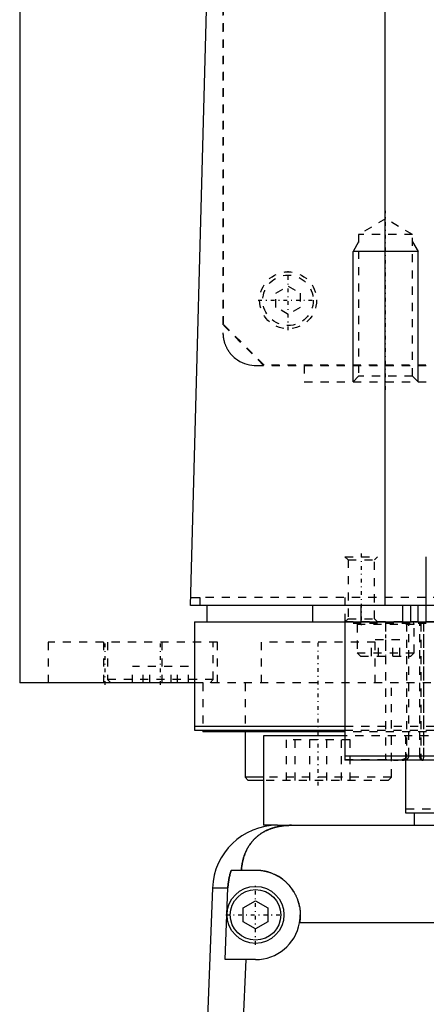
# Model space of a CAD drawing. Extents: x -120 to 120, y -92 to 634.
# Tile 2 of 11: x -100 to -50, y -14 to 106. Entities that reach past the tile are written whole.
import ezdxf

# ---------------------------------------------------------------- set-up
doc = ezdxf.new("R2010")
doc.units = 0
doc.linetypes.add('CENTER', pattern=[1.5, 0.45, -0.5, 0.05, -0.5])
doc.linetypes.add('DASHED', pattern=[2, 1, -1])
for name, color, linetype in [('AM_0', 7, 'CONTINUOUS'), ('AM_10', 7, 'CONTINUOUS'), ('AM_3', 7, 'DASHED'), ('AM_7', 7, 'CENTER')]:
    doc.layers.add(name, color=color, linetype=linetype)

msp = doc.modelspace()

# ---------------------------------------------------------------- linework, layer by layer
at = {"layer": 'AM_0', "color": 7, "linetype": 'CONTINUOUS'}
for p, q in [((-100, 363), (-100, 25)), ((-55.06, 34.5), (-55.06, 116.6)), ((-79, 34.5), (-76.83, 115.63)), ((-78.97, 35.5), (-77.86, 35.5)), ((-77.86, 35.5), (-77.86, 34.5)), ((79, 34.5), (-79, 34.5)), ((-77, 34.5), (-77, 32.5)), ((-64, 34.5), (-64, 32.5)), ((-58, 32.5), (-58, 34.5)), ((-52.9, 32.5), (-52.9, 34.5)), ((-51.9, 32.5), (-51.9, 34.5)), ((-51, 32.5), (-51, 34.5)), ((-78.5, 32.5), (78.5, 32.5)), ((-78.5, 32.5), (-78.5, 19.2)), ((-60, 32.5), (-60, 15.5)), ((-78.56, 25), (-100, 25)), ((-78.5, 19.7), (-60, 19.7)), ((-78.5, 19.2), (-60.04, 19.2)), ((-77.5, 19.2), (-77.5, 19)), ((-60.01, 19), (-77.5, 19)), ((-72.29, 19), (-72.29, 13.4)), ((-70, 18.5), (-70, 7.5)), ((-60.07, 18.5), (-70, 18.5)), ((-36, 16), (-60, 16)), ((-36, 15.5), (-60, 15.5)), ((-52.5, 9), (-52.5, 15.5)), ((-72.29, 13.4), (-71.89, 13)), ((-70.01, 13.4), (-72.29, 13.4)), ((-70, 13), (-71.89, 13)), ((-36, 9), (-52.5, 9)), ((-51.5, 9), (-51.5, 7.5)), ((-68.3, 7.5), (-70, 7.5)), ((-68.3, 7.5), (-36, 7.5)), ((-73.97, 2), (-71, 2)), ((-76.29, -0.2), (-77.28, -26.54)), ((-76.29, -0.2), (-74.4, -0.2)), ((-74.75, -9), (-74.4, -0.2)), ((-72.5, -2.63), (-71, -1.77)), ((-71, -1.77), (-69.5, -2.63)), ((-72.5, -4.37), (-72.5, -2.63)), ((-69.5, -2.63), (-69.5, -4.37)), ((-71, -5.23), (-72.5, -4.37)), ((-69.5, -4.37), (-71, -5.23)), ((-29.17, -4.5), (-65.59, -4.5)), ((-71, -9), (-74.75, -9)), ((-72.2, -9), (-72.97, -26.54))]:
    msp.add_line(p, q, dxfattribs=at)
for points in [[(-66.56, 7.5, 0), (-66.61, 7.5, 0), (-66.7, 7.5, 0), (-66.8, 7.5, 0), (-66.84, 7.5, 0), (-66.89, 7.49, 0), (-66.98, 7.49, 0), (-67.08, 7.49, 0), (-67.17, 7.48, 0), (-67.26, 7.47, 0), (-67.35, 7.47, 0), (-67.4, 7.46, 0), (-67.45, 7.46, 0), (-67.54, 7.45, 0), (-67.63, 7.44, 0), (-67.72, 7.42, 0), (-67.82, 7.41, 0), (-67.91, 7.4, 0), (-67.95, 7.39, 0), (-68, 7.38, 0), (-68.09, 7.37, 0), (-68.18, 7.35, 0), (-68.23, 7.34, 0), (-68.27, 7.33, 0), (-68.36, 7.31, 0), (-68.45, 7.29, 0), (-68.49, 7.28, 0), (-68.53, 7.27, 0), (-68.62, 7.24, 0), (-68.71, 7.22, 0), (-68.79, 7.2, 0), (-68.88, 7.17, 0), (-68.96, 7.14, 0), (-69, 7.13, 0), (-69.04, 7.11, 0), (-69.13, 7.08, 0), (-69.21, 7.05, 0), (-69.29, 7.02, 0), (-69.37, 6.99, 0), (-69.45, 6.96, 0), (-69.49, 6.94, 0), (-69.53, 6.92, 0), (-69.6, 6.89, 0), (-69.68, 6.85, 0), (-69.76, 6.81, 0), (-69.83, 6.77, 0), (-69.91, 6.74, 0), (-69.94, 6.72, 0), (-69.98, 6.69, 0), (-70.05, 6.65, 0), (-70.12, 6.61, 0), (-70.19, 6.57, 0), (-70.26, 6.52, 0), (-70.33, 6.48, 0), (-70.37, 6.46, 0), (-70.4, 6.43, 0), (-70.47, 6.39, 0), (-70.53, 6.34, 0), (-70.6, 6.29, 0), (-70.66, 6.24, 0), (-70.72, 6.19, 0), (-70.75, 6.17, 0), (-70.78, 6.14, 0), (-70.84, 6.09, 0), (-70.9, 6.04, 0), (-70.93, 6.01, 0), (-70.96, 5.98, 0), (-71.02, 5.93, 0), (-71.08, 5.87, 0), (-71.1, 5.85, 0), (-71.13, 5.82, 0), (-71.19, 5.76, 0), (-71.24, 5.71, 0), (-71.29, 5.65, 0), (-71.34, 5.59, 0), (-71.4, 5.53, 0), (-71.42, 5.5, 0), (-71.45, 5.47, 0), (-71.5, 5.41, 0), (-71.54, 5.35, 0), (-71.59, 5.28, 0), (-71.64, 5.22, 0), (-71.68, 5.16, 0), (-71.71, 5.12, 0), (-71.73, 5.09, 0), (-71.77, 5.02, 0), (-71.82, 4.96, 0), (-71.86, 4.89, 0), (-71.9, 4.82, 0), (-71.94, 4.75, 0), (-71.96, 4.72, 0), (-71.98, 4.68, 0), (-72.02, 4.61, 0), (-72.06, 4.54, 0), (-72.1, 4.46, 0), (-72.13, 4.39, 0), (-72.17, 4.32, 0), (-72.18, 4.28, 0), (-72.2, 4.24, 0), (-72.24, 4.16, 0), (-72.27, 4.09, 0), (-72.3, 4.01, 0), (-72.33, 3.93, 0), (-72.36, 3.85, 0), (-72.37, 3.81, 0), (-72.39, 3.77, 0), (-72.42, 3.69, 0), (-72.44, 3.61, 0), (-72.46, 3.57, 0), (-72.47, 3.52, 0), (-72.49, 3.44, 0), (-72.52, 3.36, 0), (-72.53, 3.32, 0), (-72.54, 3.27, 0), (-72.56, 3.19, 0), (-72.58, 3.1, 0), (-72.6, 3.02, 0), (-72.62, 2.93, 0), (-72.63, 2.84, 0), (-72.64, 2.8, 0), (-72.65, 2.76, 0), (-72.66, 2.67, 0), (-72.68, 2.58, 0), (-72.72, 2.27, 0), (-72.74, 2, 0)], [(-74.4, -0.2, 0), (-74.39, -0.14, 0), (-74.39, -0.02, 0), (-74.38, 0.1, 0), (-74.37, 0.16, 0), (-74.37, 0.23, 0), (-74.35, 0.35, 0), (-74.34, 0.47, 0), (-74.32, 0.6, 0), (-74.3, 0.72, 0), (-74.28, 0.85, 0), (-74.27, 0.91, 0), (-74.26, 0.97, 0), (-74.23, 1.1, 0), (-74.2, 1.22, 0), (-74.17, 1.34, 0), (-74.14, 1.47, 0), (-74.1, 1.59, 0), (-74.09, 1.65, 0), (-74.07, 1.71, 0), (-74.03, 1.83, 0), (-73.99, 1.94, 0), (-73.97, 2, 0)], [(-71, 2, 0), (-70.96, 2, 0), (-70.87, 2, 0), (-70.78, 2, 0), (-70.73, 1.99, 0), (-70.69, 1.99, 0), (-70.6, 1.99, 0), (-70.51, 1.98, 0), (-70.42, 1.97, 0), (-70.33, 1.96, 0), (-70.24, 1.95, 0), (-70.19, 1.94, 0), (-70.15, 1.93, 0), (-70.06, 1.92, 0), (-69.97, 1.9, 0), (-69.88, 1.88, 0), (-69.79, 1.86, 0), (-69.7, 1.84, 0), (-69.65, 1.83, 0), (-69.61, 1.82, 0), (-69.52, 1.8, 0), (-69.43, 1.77, 0), (-69.38, 1.76, 0), (-69.34, 1.74, 0), (-69.25, 1.72, 0), (-69.17, 1.69, 0), (-69.12, 1.67, 0), (-69.08, 1.65, 0), (-68.99, 1.62, 0), (-68.91, 1.59, 0), (-68.82, 1.55, 0), (-68.74, 1.51, 0), (-68.66, 1.48, 0), (-68.61, 1.46, 0), (-68.57, 1.44, 0), (-68.49, 1.39, 0), (-68.41, 1.35, 0), (-68.33, 1.31, 0), (-68.25, 1.26, 0), (-68.17, 1.22, 0), (-68.14, 1.2, 0), (-68.1, 1.17, 0), (-68.02, 1.12, 0), (-67.95, 1.07, 0), (-67.87, 1.02, 0), (-67.8, 0.97, 0), (-67.73, 0.92, 0), (-67.69, 0.89, 0), (-67.66, 0.87, 0), (-67.59, 0.81, 0), (-67.52, 0.76, 0), (-67.45, 0.7, 0), (-67.39, 0.65, 0), (-67.32, 0.59, 0), (-67.29, 0.56, 0), (-67.26, 0.53, 0), (-67.2, 0.47, 0), (-67.14, 0.41, 0), (-67.08, 0.35, 0), (-67.02, 0.29, 0), (-66.96, 0.23, 0), (-66.93, 0.2, 0), (-66.9, 0.17, 0), (-66.84, 0.1, 0), (-66.79, 0.04, 0), (-66.76, 0, 0), (-66.73, -0.03, 0), (-66.68, -0.1, 0), (-66.62, -0.17, 0), (-66.6, -0.2, 0), (-66.57, -0.24, 0), (-66.52, -0.31, 0), (-66.47, -0.38, 0), (-66.42, -0.45, 0), (-66.37, -0.53, 0), (-66.32, -0.6, 0), (-66.3, -0.64, 0), (-66.28, -0.68, 0), (-66.23, -0.76, 0), (-66.19, -0.83, 0), (-66.15, -0.91, 0), (-66.11, -0.99, 0), (-66.06, -1.07, 0), (-66.05, -1.11, 0), (-66.03, -1.15, 0), (-65.99, -1.23, 0), (-65.95, -1.32, 0), (-65.92, -1.4, 0), (-65.88, -1.48, 0), (-65.85, -1.57, 0), (-65.84, -1.61, 0), (-65.82, -1.65, 0), (-65.79, -1.74, 0), (-65.76, -1.82, 0), (-65.74, -1.91, 0), (-65.71, -1.99, 0), (-65.69, -2.08, 0), (-65.68, -2.12, 0), (-65.66, -2.17, 0), (-65.64, -2.25, 0), (-65.62, -2.34, 0), (-65.61, -2.43, 0), (-65.59, -2.52, 0), (-65.57, -2.6, 0), (-65.57, -2.65, 0), (-65.56, -2.69, 0), (-65.55, -2.78, 0), (-65.54, -2.87, 0), (-65.53, -2.91, 0), (-65.53, -2.96, 0), (-65.52, -3.04, 0), (-65.51, -3.13, 0), (-65.51, -3.18, 0), (-65.51, -3.22, 0), (-65.5, -3.31, 0), (-65.5, -3.39, 0), (-65.5, -3.48, 0), (-65.5, -3.57, 0), (-65.5, -3.65, 0), (-65.5, -3.7, 0), (-65.51, -3.74, 0), (-65.51, -3.83, 0), (-65.52, -3.92, 0), (-65.52, -4.01, 0), (-65.53, -4.1, 0), (-65.54, -4.19, 0), (-65.55, -4.23, 0), (-65.55, -4.28, 0), (-65.57, -4.37, 0), (-65.58, -4.46, 0), (-65.59, -4.5, 0)]]:
    msp.add_polyline3d(points, dxfattribs=at)
for radius in [3.5, 3.1]:
    msp.add_circle((-71, -3.5), radius, dxfattribs=at)
for centre, radius, start, end in [((-68.3, -0.5), 8, 90, 177.861), ((-71, -3.5), 5.5, 270, 349.5243)]:
    msp.add_arc(centre, radius, start, end, dxfattribs=at)
at = {"layer": 'AM_10', "color": 7, "linetype": 'CONTINUOUS'}
for p, q in [((-58.32, 79.17), (-59, 78)), ((-51.68, 79.17), (-51, 78)), ((-51, 78), (-59, 78)), ((-59, 62), (-59, 78)), ((-51, 62), (-51, 78)), ((-50, 32.5), (-50, 40.5))]:
    msp.add_line(p, q, dxfattribs=at)
at = {"layer": 'AM_3', "color": 6, "linetype": 'DASHED'}
for p, q in [((-75, 380), (-75, 68)), ((-74.95, 69.05), (-74.95, 374.95)), ((-55, 82), (-58.32, 80.08)), ((-51.68, 80.08), (-55, 82)), ((-58.32, 80.08), (-58.32, 62.68)), ((-51.68, 80.08), (-58.32, 80.08)), ((-51.68, 62.68), (-51.68, 80.08)), ((-68.5, 72.87), (-67, 73.73)), ((-68.5, 71.13), (-68.5, 72.87)), ((-67, 73.73), (-65.5, 72.87)), ((-65.5, 72.87), (-65.5, 71.13)), ((-67, 70.27), (-68.5, 71.13)), ((-65.5, 71.13), (-67, 70.27)), ((-70, 64), (-75, 69)), ((-69.95, 64.05), (-74.95, 69.05)), ((-71, 64), (71, 64)), ((69.95, 64.05), (-69.95, 64.05)), ((-65, 64), (-65, 62)), ((-65, 62), (-45, 62)), ((-58.32, 62.68), (-59, 62)), ((-51.68, 62.68), (-58.32, 62.68)), ((-51, 62), (-51.68, 62.68)), ((-60, 40.5), (-59.62, 40.12)), ((-60, 40.5), (-56, 40.5)), ((-59.62, 40.12), (-59.62, 32.88)), ((-59.62, 40.12), (-56.38, 40.12)), ((-56.38, 40.12), (-56, 40.5)), ((-56.38, 32.88), (-56.38, 40.12)), ((77.86, 35.5), (-77.86, 35.5)), ((-60, 35.5), (-60, 32.5)), ((-59.62, 32.88), (-60, 32.5)), ((-59.62, 32.88), (-56.38, 32.88)), ((-56, 32.5), (-56.38, 32.88)), ((77, 32.5), (-60.01, 32.5)), ((60, 32.3), (-60, 32.3)), ((-58.5, 32.2), (-58.5, 28.7)), ((-58.5, 32.2), (-51.5, 32.2)), ((-55, 32.3), (-55, 15.5)), ((-52.44, 32.3), (-52.44, 16)), ((-52.15, 16), (-52.15, 32.3)), ((-51.5, 28.7), (-51.5, 32.2)), ((-50.79, 16), (-50.79, 32.3)), ((-50.69, 32.3), (-50.69, 16)), ((-50.36, 32.3), (-50.36, 16)), ((-50.32, 16), (-50.32, 32.3)), ((-56.73, 28.3), (-56.73, 30.3)), ((-53.27, 30.3), (-56.73, 30.3)), ((-55.87, 28.3), (-55.87, 30.3)), ((-54.13, 28.3), (-54.13, 30.3)), ((-53.27, 28.3), (-53.27, 30.3)), ((-96.5, 30), (-96.5, 25)), ((-75.69, 30), (-96.5, 30)), ((-89.69, 30), (-89.69, 25)), ((-89.19, 30), (-89.19, 25.4)), ((-82.5, 25), (-82.5, 30)), ((-76.19, 25.4), (-76.19, 30)), ((-75.69, 25), (-75.69, 30)), ((-70.29, 30), (-70.29, 25)), ((-56.29, 30), (-70.29, 30)), ((-56.29, 25), (-56.29, 30)), ((-58.5, 28.7), (-58.1, 28.3)), ((-58.5, 28.7), (-51.5, 28.7)), ((-58.1, 28.3), (-51.9, 28.3)), ((-51.9, 28.3), (-51.5, 28.7)), ((-86.12, 25), (-86.12, 27)), ((-79.25, 27), (-86.12, 27)), ((-84.8, 25), (-84.8, 27)), ((-84.01, 25), (-84.01, 27)), ((-81.36, 25), (-81.36, 27)), ((-80.58, 25), (-80.58, 27)), ((-79.25, 25), (-79.25, 27)), ((-89.19, 25.4), (-88.79, 25)), ((-76.19, 25.4), (-89.19, 25.4)), ((78.56, 25), (-78.56, 25)), ((-77.5, 25), (-77.5, 19.2)), ((-76.59, 25), (-76.19, 25.4)), ((-72.29, 25), (-72.29, 19)), ((-54.29, 13.4), (-54.29, 25)), ((-60, 19.7), (60, 19.7)), ((-1.73, 18.5), (-60.07, 18.5)), ((-60.04, 19.2), (60.04, 19.2)), ((60.01, 19), (-60.01, 19)), ((-52.5, 15.5), (-52.5, 19.2)), ((-67.19, 13), (-67.19, 18)), ((-59.38, 18), (-67.19, 18)), ((-66.14, 13), (-66.14, 18)), ((-64.33, 13), (-64.33, 18)), ((-62.24, 13), (-62.24, 18)), ((-60.43, 13), (-60.43, 18)), ((-59.38, 13), (-59.38, 18)), ((-60, 15.57), (-55, 15.57)), ((-54.31, 15.5), (-60, 15.5)), ((-54.29, 13.4), (-70.01, 13.4)), ((-54.69, 13), (-54.29, 13.4)), ((-54.69, 13), (-70, 13)), ((52.5, 9.5), (-52.5, 9.5))]:
    msp.add_line(p, q, dxfattribs=at)
for points in [[(-75, 68, 0), (-75, 67.97, 0), (-75, 67.9, 0), (-75, 67.83, 0), (-74.99, 67.79, 0), (-74.99, 67.76, 0), (-74.99, 67.69, 0), (-74.98, 67.62, 0), (-74.97, 67.55, 0), (-74.97, 67.48, 0), (-74.96, 67.41, 0), (-74.95, 67.38, 0), (-74.95, 67.34, 0), (-74.93, 67.27, 0), (-74.92, 67.21, 0), (-74.91, 67.14, 0), (-74.89, 67.07, 0), (-74.87, 67, 0), (-74.87, 66.97, 0), (-74.86, 66.94, 0), (-74.84, 66.87, 0), (-74.82, 66.81, 0), (-74.81, 66.77, 0), (-74.8, 66.74, 0), (-74.77, 66.68, 0), (-74.75, 66.61, 0), (-74.74, 66.58, 0), (-74.73, 66.55, 0), (-74.7, 66.49, 0), (-74.68, 66.43, 0), (-74.65, 66.37, 0), (-74.62, 66.31, 0), (-74.59, 66.25, 0), (-74.58, 66.22, 0), (-74.57, 66.19, 0), (-74.54, 66.13, 0), (-74.51, 66.07, 0), (-74.47, 66.02, 0), (-74.44, 65.96, 0), (-74.41, 65.91, 0), (-74.39, 65.88, 0), (-74.38, 65.86, 0), (-74.34, 65.8, 0), (-74.31, 65.75, 0), (-74.27, 65.7, 0), (-74.24, 65.65, 0), (-74.2, 65.6, 0), (-74.19, 65.58, 0), (-74.17, 65.56, 0), (-74.13, 65.51, 0), (-74.1, 65.47, 0), (-74.06, 65.42, 0), (-74.02, 65.38, 0), (-73.99, 65.34, 0), (-73.97, 65.32, 0), (-73.95, 65.3, 0), (-73.91, 65.25, 0), (-73.87, 65.21, 0), (-73.83, 65.17, 0), (-73.79, 65.14, 0), (-73.75, 65.1, 0), (-73.73, 65.08, 0), (-73.71, 65.06, 0), (-73.67, 65.02, 0), (-73.63, 64.99, 0), (-73.61, 64.97, 0), (-73.48, 64.86, 0), (-73.21, 64.67, 0), (-72.94, 64.5, 0), (-72.65, 64.36, 0), (-72.35, 64.24, 0), (-72.05, 64.14, 0), (-71.9, 64.1, 0), (-71.75, 64.07, 0), (-71.45, 64.02, 0), (-71.15, 64, 0), (-71, 64, 0)], [(-52.44, 16, 0), (-52.44, 15.99, 0), (-52.44, 15.98, 0), (-52.44, 15.97, 0), (-52.44, 15.96, 0), (-52.44, 15.96, 0), (-52.44, 15.95, 0), (-52.45, 15.93, 0), (-52.45, 15.92, 0), (-52.45, 15.91, 0), (-52.45, 15.9, 0), (-52.46, 15.89, 0), (-52.46, 15.89, 0), (-52.46, 15.88, 0), (-52.47, 15.86, 0), (-52.47, 15.85, 0), (-52.48, 15.84, 0), (-52.48, 15.83, 0), (-52.49, 15.83, 0), (-52.49, 15.82, 0), (-52.5, 15.81, 0), (-52.5, 15.8, 0), (-52.51, 15.8, 0), (-52.51, 15.79, 0), (-52.52, 15.78, 0), (-52.53, 15.77, 0), (-52.53, 15.77, 0), (-52.53, 15.76, 0), (-52.54, 15.76, 0), (-52.55, 15.75, 0), (-52.56, 15.74, 0), (-52.57, 15.73, 0), (-52.57, 15.72, 0), (-52.58, 15.72, 0), (-52.58, 15.72, 0), (-52.59, 15.71, 0), (-52.6, 15.7, 0), (-52.61, 15.69, 0), (-52.62, 15.69, 0), (-52.63, 15.68, 0), (-52.63, 15.68, 0), (-52.64, 15.67, 0), (-52.65, 15.67, 0), (-52.66, 15.66, 0), (-52.67, 15.66, 0), (-52.68, 15.65, 0), (-52.69, 15.64, 0), (-52.69, 15.64, 0), (-52.7, 15.64, 0), (-52.71, 15.63, 0), (-52.72, 15.63, 0), (-52.76, 15.61, 0), (-52.82, 15.59, 0), (-52.85, 15.58, 0), (-52.88, 15.57, 0), (-52.95, 15.55, 0), (-53.02, 15.53, 0), (-53.1, 15.52, 0), (-53.17, 15.51, 0), (-53.24, 15.51, 0), (-53.27, 15.51, 0), (-53.3, 15.5, 0), (-53.37, 15.5, 0), (-53.44, 15.5, 0), (-53.48, 15.5, 0)], [(-52.98, 15.5, 0), (-52.95, 15.5, 0), (-52.89, 15.5, 0), (-52.83, 15.51, 0), (-52.8, 15.51, 0), (-52.77, 15.51, 0), (-52.71, 15.52, 0), (-52.65, 15.53, 0), (-52.59, 15.54, 0), (-52.54, 15.56, 0), (-52.49, 15.58, 0), (-52.46, 15.59, 0), (-52.46, 15.59, 0), (-52.45, 15.6, 0), (-52.44, 15.6, 0), (-52.43, 15.6, 0), (-52.43, 15.6, 0), (-52.42, 15.61, 0), (-52.41, 15.61, 0), (-52.4, 15.62, 0), (-52.39, 15.62, 0), (-52.39, 15.63, 0), (-52.38, 15.63, 0), (-52.38, 15.63, 0), (-52.37, 15.64, 0), (-52.36, 15.64, 0), (-52.35, 15.65, 0), (-52.34, 15.65, 0), (-52.34, 15.66, 0), (-52.33, 15.66, 0), (-52.33, 15.67, 0), (-52.32, 15.67, 0), (-52.31, 15.68, 0), (-52.31, 15.68, 0), (-52.3, 15.69, 0), (-52.29, 15.7, 0), (-52.29, 15.7, 0), (-52.29, 15.7, 0), (-52.28, 15.71, 0), (-52.27, 15.72, 0), (-52.26, 15.72, 0), (-52.26, 15.73, 0), (-52.25, 15.74, 0), (-52.25, 15.74, 0), (-52.24, 15.75, 0), (-52.24, 15.75, 0), (-52.23, 15.76, 0), (-52.23, 15.77, 0), (-52.22, 15.78, 0), (-52.21, 15.79, 0), (-52.21, 15.79, 0), (-52.21, 15.8, 0), (-52.2, 15.8, 0), (-52.2, 15.81, 0), (-52.2, 15.82, 0), (-52.19, 15.82, 0), (-52.19, 15.83, 0), (-52.18, 15.84, 0), (-52.18, 15.85, 0), (-52.18, 15.85, 0), (-52.18, 15.86, 0), (-52.17, 15.87, 0), (-52.17, 15.88, 0), (-52.17, 15.89, 0), (-52.16, 15.9, 0), (-52.16, 15.91, 0), (-52.16, 15.91, 0), (-52.16, 15.92, 0), (-52.16, 15.93, 0), (-52.15, 15.94, 0), (-52.15, 15.95, 0), (-52.15, 15.96, 0), (-52.15, 15.97, 0), (-52.15, 15.97, 0), (-52.15, 15.98, 0), (-52.15, 15.99, 0), (-52.15, 16, 0)], [(-50.56, 15.5, 0), (-50.57, 15.5, 0), (-50.57, 15.5, 0), (-50.57, 15.5, 0), (-50.57, 15.5, 0), (-50.57, 15.5, 0), (-50.58, 15.5, 0), (-50.58, 15.5, 0), (-50.58, 15.5, 0), (-50.58, 15.5, 0), (-50.59, 15.5, 0), (-50.59, 15.5, 0), (-50.59, 15.5, 0), (-50.59, 15.51, 0), (-50.6, 15.51, 0), (-50.6, 15.51, 0), (-50.6, 15.51, 0), (-50.6, 15.51, 0), (-50.61, 15.51, 0), (-50.61, 15.51, 0), (-50.61, 15.51, 0), (-50.61, 15.51, 0), (-50.61, 15.52, 0), (-50.62, 15.52, 0), (-50.62, 15.52, 0), (-50.62, 15.52, 0), (-50.62, 15.52, 0), (-50.62, 15.52, 0), (-50.63, 15.53, 0), (-50.63, 15.53, 0), (-50.63, 15.53, 0), (-50.64, 15.53, 0), (-50.64, 15.53, 0), (-50.64, 15.54, 0), (-50.64, 15.54, 0), (-50.65, 15.54, 0), (-50.65, 15.54, 0), (-50.65, 15.55, 0), (-50.65, 15.55, 0), (-50.66, 15.55, 0), (-50.66, 15.55, 0), (-50.66, 15.56, 0), (-50.66, 15.56, 0), (-50.67, 15.56, 0), (-50.67, 15.57, 0), (-50.67, 15.57, 0), (-50.67, 15.57, 0), (-50.67, 15.58, 0), (-50.68, 15.58, 0), (-50.68, 15.58, 0), (-50.68, 15.59, 0), (-50.68, 15.59, 0), (-50.69, 15.59, 0), (-50.69, 15.6, 0), (-50.69, 15.6, 0), (-50.69, 15.6, 0), (-50.7, 15.61, 0), (-50.7, 15.61, 0), (-50.7, 15.61, 0), (-50.7, 15.62, 0), (-50.71, 15.62, 0), (-50.71, 15.63, 0), (-50.71, 15.63, 0), (-50.71, 15.63, 0), (-50.71, 15.64, 0), (-50.71, 15.64, 0), (-50.72, 15.64, 0), (-50.72, 15.65, 0), (-50.72, 15.65, 0), (-50.72, 15.66, 0), (-50.72, 15.66, 0), (-50.72, 15.66, 0), (-50.73, 15.67, 0), (-50.73, 15.67, 0), (-50.73, 15.68, 0), (-50.73, 15.68, 0), (-50.73, 15.69, 0), (-50.74, 15.69, 0), (-50.74, 15.7, 0), (-50.74, 15.7, 0), (-50.74, 15.71, 0), (-50.74, 15.71, 0), (-50.75, 15.72, 0), (-50.75, 15.72, 0), (-50.75, 15.73, 0), (-50.75, 15.73, 0), (-50.75, 15.74, 0), (-50.75, 15.74, 0), (-50.76, 15.75, 0), (-50.76, 15.76, 0), (-50.76, 15.76, 0), (-50.76, 15.76, 0), (-50.76, 15.77, 0), (-50.76, 15.78, 0), (-50.77, 15.78, 0), (-50.77, 15.79, 0), (-50.77, 15.8, 0), (-50.77, 15.8, 0), (-50.77, 15.81, 0), (-50.77, 15.81, 0), (-50.77, 15.82, 0), (-50.77, 15.83, 0), (-50.78, 15.83, 0), (-50.78, 15.84, 0), (-50.78, 15.84, 0), (-50.78, 15.85, 0), (-50.78, 15.86, 0), (-50.78, 15.86, 0), (-50.78, 15.87, 0), (-50.78, 15.87, 0), (-50.78, 15.88, 0), (-50.78, 15.88, 0), (-50.78, 15.89, 0), (-50.78, 15.89, 0), (-50.78, 15.9, 0), (-50.79, 15.91, 0), (-50.79, 15.91, 0), (-50.79, 15.92, 0), (-50.79, 15.93, 0), (-50.79, 15.93, 0), (-50.79, 15.94, 0), (-50.79, 15.94, 0), (-50.79, 15.95, 0), (-50.79, 15.96, 0), (-50.79, 15.97, 0), (-50.79, 15.97, 0), (-50.79, 15.98, 0), (-50.79, 15.98, 0), (-50.79, 15.99, 0), (-50.79, 16, 0), (-50.79, 16, 0)], [(-50.69, 16, 0), (-50.69, 16, 0), (-50.69, 15.99, 0), (-50.69, 15.98, 0), (-50.69, 15.98, 0), (-50.69, 15.97, 0), (-50.69, 15.97, 0), (-50.69, 15.96, 0), (-50.69, 15.95, 0), (-50.69, 15.95, 0), (-50.69, 15.94, 0), (-50.69, 15.93, 0), (-50.69, 15.93, 0), (-50.69, 15.92, 0), (-50.69, 15.92, 0), (-50.69, 15.91, 0), (-50.69, 15.9, 0), (-50.69, 15.89, 0), (-50.69, 15.89, 0), (-50.69, 15.89, 0), (-50.68, 15.88, 0), (-50.68, 15.87, 0), (-50.68, 15.87, 0), (-50.68, 15.86, 0), (-50.68, 15.86, 0), (-50.68, 15.85, 0), (-50.68, 15.85, 0), (-50.68, 15.84, 0), (-50.68, 15.84, 0), (-50.68, 15.83, 0), (-50.68, 15.82, 0), (-50.68, 15.81, 0), (-50.67, 15.81, 0), (-50.67, 15.8, 0), (-50.67, 15.8, 0), (-50.67, 15.79, 0), (-50.67, 15.79, 0), (-50.67, 15.78, 0), (-50.67, 15.77, 0), (-50.67, 15.77, 0), (-50.66, 15.76, 0), (-50.66, 15.76, 0), (-50.66, 15.75, 0), (-50.66, 15.75, 0), (-50.66, 15.74, 0), (-50.66, 15.73, 0), (-50.66, 15.73, 0), (-50.65, 15.72, 0), (-50.65, 15.72, 0), (-50.65, 15.72, 0), (-50.65, 15.71, 0), (-50.65, 15.7, 0), (-50.65, 15.7, 0), (-50.64, 15.69, 0), (-50.64, 15.69, 0), (-50.64, 15.69, 0), (-50.64, 15.68, 0), (-50.64, 15.68, 0), (-50.64, 15.67, 0), (-50.63, 15.66, 0), (-50.63, 15.66, 0), (-50.63, 15.66, 0), (-50.63, 15.65, 0), (-50.63, 15.65, 0), (-50.63, 15.64, 0), (-50.62, 15.64, 0), (-50.62, 15.64, 0), (-50.62, 15.63, 0), (-50.62, 15.63, 0), (-50.62, 15.63, 0), (-50.62, 15.63, 0), (-50.61, 15.62, 0), (-50.61, 15.62, 0), (-50.61, 15.61, 0), (-50.61, 15.61, 0), (-50.61, 15.6, 0), (-50.6, 15.6, 0), (-50.6, 15.6, 0), (-50.6, 15.59, 0), (-50.6, 15.59, 0), (-50.6, 15.59, 0), (-50.59, 15.58, 0), (-50.59, 15.58, 0), (-50.59, 15.58, 0), (-50.59, 15.57, 0), (-50.59, 15.57, 0), (-50.58, 15.57, 0), (-50.58, 15.56, 0), (-50.58, 15.56, 0), (-50.58, 15.56, 0), (-50.58, 15.55, 0), (-50.57, 15.55, 0), (-50.57, 15.55, 0), (-50.57, 15.55, 0), (-50.57, 15.54, 0), (-50.56, 15.54, 0), (-50.56, 15.54, 0), (-50.56, 15.54, 0), (-50.56, 15.54, 0), (-50.56, 15.53, 0), (-50.55, 15.53, 0), (-50.55, 15.53, 0), (-50.55, 15.53, 0), (-50.55, 15.52, 0), (-50.54, 15.52, 0), (-50.54, 15.52, 0), (-50.54, 15.52, 0), (-50.54, 15.52, 0), (-50.54, 15.52, 0), (-50.54, 15.52, 0), (-50.53, 15.51, 0), (-50.53, 15.51, 0), (-50.53, 15.51, 0), (-50.53, 15.51, 0), (-50.53, 15.51, 0), (-50.52, 15.51, 0), (-50.52, 15.51, 0), (-50.52, 15.51, 0), (-50.52, 15.5, 0), (-50.51, 15.5, 0), (-50.51, 15.5, 0), (-50.51, 15.5, 0), (-50.51, 15.5, 0), (-50.51, 15.5, 0), (-50.5, 15.5, 0), (-50.5, 15.5, 0), (-50.5, 15.5, 0), (-50.5, 15.5, 0), (-50.5, 15.5, 0), (-50.49, 15.5, 0), (-50.49, 15.5, 0)], [(-50.36, 16, 0), (-50.36, 16, 0), (-50.36, 15.99, 0), (-50.36, 15.98, 0), (-50.36, 15.98, 0), (-50.36, 15.97, 0), (-50.36, 15.97, 0), (-50.36, 15.96, 0), (-50.36, 15.95, 0), (-50.36, 15.95, 0), (-50.36, 15.94, 0), (-50.36, 15.93, 0), (-50.36, 15.93, 0), (-50.36, 15.92, 0), (-50.36, 15.92, 0), (-50.36, 15.91, 0), (-50.36, 15.9, 0), (-50.36, 15.89, 0), (-50.36, 15.89, 0), (-50.36, 15.89, 0), (-50.36, 15.88, 0), (-50.36, 15.87, 0), (-50.36, 15.87, 0), (-50.36, 15.87, 0), (-50.36, 15.86, 0), (-50.36, 15.85, 0), (-50.36, 15.85, 0), (-50.36, 15.84, 0), (-50.36, 15.84, 0), (-50.36, 15.83, 0), (-50.36, 15.82, 0), (-50.36, 15.82, 0), (-50.36, 15.81, 0), (-50.37, 15.81, 0), (-50.37, 15.8, 0), (-50.37, 15.8, 0), (-50.37, 15.79, 0), (-50.37, 15.78, 0), (-50.37, 15.77, 0), (-50.37, 15.77, 0), (-50.37, 15.76, 0), (-50.37, 15.76, 0), (-50.37, 15.75, 0), (-50.37, 15.75, 0), (-50.37, 15.74, 0), (-50.37, 15.74, 0), (-50.37, 15.73, 0), (-50.37, 15.73, 0), (-50.38, 15.72, 0), (-50.38, 15.72, 0), (-50.38, 15.71, 0), (-50.38, 15.71, 0), (-50.38, 15.7, 0), (-50.38, 15.69, 0), (-50.38, 15.69, 0), (-50.38, 15.69, 0), (-50.38, 15.68, 0), (-50.38, 15.68, 0), (-50.38, 15.67, 0), (-50.39, 15.67, 0), (-50.39, 15.66, 0), (-50.39, 15.66, 0), (-50.39, 15.66, 0), (-50.39, 15.65, 0), (-50.39, 15.65, 0), (-50.39, 15.64, 0), (-50.39, 15.64, 0), (-50.39, 15.64, 0), (-50.39, 15.63, 0), (-50.4, 15.63, 0), (-50.4, 15.63, 0), (-50.4, 15.62, 0), (-50.4, 15.62, 0), (-50.4, 15.61, 0), (-50.4, 15.61, 0), (-50.4, 15.6, 0), (-50.4, 15.6, 0), (-50.4, 15.6, 0), (-50.41, 15.59, 0), (-50.41, 15.59, 0), (-50.41, 15.59, 0), (-50.41, 15.58, 0), (-50.41, 15.58, 0), (-50.41, 15.58, 0), (-50.41, 15.57, 0), (-50.42, 15.57, 0), (-50.42, 15.57, 0), (-50.42, 15.56, 0), (-50.42, 15.56, 0), (-50.42, 15.56, 0), (-50.42, 15.55, 0), (-50.42, 15.55, 0), (-50.43, 15.55, 0), (-50.43, 15.55, 0), (-50.43, 15.54, 0), (-50.43, 15.54, 0), (-50.43, 15.54, 0), (-50.44, 15.54, 0), (-50.44, 15.53, 0), (-50.44, 15.53, 0), (-50.44, 15.53, 0), (-50.44, 15.53, 0), (-50.44, 15.53, 0), (-50.45, 15.52, 0), (-50.45, 15.52, 0), (-50.45, 15.52, 0), (-50.45, 15.52, 0), (-50.45, 15.52, 0), (-50.45, 15.52, 0), (-50.45, 15.51, 0), (-50.46, 15.51, 0), (-50.46, 15.51, 0), (-50.46, 15.51, 0), (-50.46, 15.51, 0), (-50.46, 15.51, 0), (-50.47, 15.51, 0), (-50.47, 15.51, 0), (-50.47, 15.51, 0), (-50.47, 15.5, 0), (-50.47, 15.5, 0), (-50.47, 15.5, 0), (-50.48, 15.5, 0), (-50.48, 15.5, 0), (-50.48, 15.5, 0), (-50.48, 15.5, 0), (-50.49, 15.5, 0), (-50.49, 15.5, 0), (-50.49, 15.5, 0), (-50.49, 15.5, 0), (-50.49, 15.5, 0), (-50.49, 15.5, 0)], [(-50.43, 15.5, 0), (-50.43, 15.5, 0), (-50.43, 15.5, 0), (-50.43, 15.5, 0), (-50.43, 15.5, 0), (-50.42, 15.5, 0), (-50.42, 15.5, 0), (-50.42, 15.5, 0), (-50.42, 15.5, 0), (-50.42, 15.5, 0), (-50.42, 15.5, 0), (-50.41, 15.5, 0), (-50.41, 15.5, 0), (-50.41, 15.51, 0), (-50.41, 15.51, 0), (-50.41, 15.51, 0), (-50.41, 15.51, 0), (-50.4, 15.51, 0), (-50.4, 15.51, 0), (-50.4, 15.51, 0), (-50.4, 15.51, 0), (-50.4, 15.52, 0), (-50.4, 15.52, 0), (-50.4, 15.52, 0), (-50.39, 15.52, 0), (-50.39, 15.52, 0), (-50.39, 15.52, 0), (-50.39, 15.52, 0), (-50.39, 15.53, 0), (-50.39, 15.53, 0), (-50.39, 15.53, 0), (-50.38, 15.53, 0), (-50.38, 15.54, 0), (-50.38, 15.54, 0), (-50.38, 15.54, 0), (-50.38, 15.54, 0), (-50.38, 15.54, 0), (-50.38, 15.55, 0), (-50.37, 15.55, 0), (-50.37, 15.55, 0), (-50.37, 15.56, 0), (-50.37, 15.56, 0), (-50.37, 15.56, 0), (-50.37, 15.56, 0), (-50.37, 15.57, 0), (-50.37, 15.57, 0), (-50.36, 15.57, 0), (-50.36, 15.58, 0), (-50.36, 15.58, 0), (-50.36, 15.58, 0), (-50.36, 15.59, 0), (-50.36, 15.59, 0), (-50.36, 15.6, 0), (-50.36, 15.6, 0), (-50.36, 15.6, 0), (-50.36, 15.6, 0), (-50.35, 15.61, 0), (-50.35, 15.61, 0), (-50.35, 15.62, 0), (-50.35, 15.62, 0), (-50.35, 15.63, 0), (-50.35, 15.63, 0), (-50.35, 15.63, 0), (-50.35, 15.64, 0), (-50.35, 15.64, 0), (-50.35, 15.64, 0), (-50.35, 15.65, 0), (-50.34, 15.65, 0), (-50.34, 15.66, 0), (-50.34, 15.66, 0), (-50.34, 15.66, 0), (-50.34, 15.67, 0), (-50.34, 15.67, 0), (-50.34, 15.68, 0), (-50.34, 15.68, 0), (-50.34, 15.69, 0), (-50.34, 15.69, 0), (-50.34, 15.69, 0), (-50.34, 15.7, 0), (-50.34, 15.71, 0), (-50.33, 15.71, 0), (-50.33, 15.72, 0), (-50.33, 15.72, 0), (-50.33, 15.73, 0), (-50.33, 15.73, 0), (-50.33, 15.74, 0), (-50.33, 15.74, 0), (-50.33, 15.75, 0), (-50.33, 15.76, 0), (-50.33, 15.76, 0), (-50.33, 15.77, 0), (-50.33, 15.77, 0), (-50.33, 15.78, 0), (-50.33, 15.78, 0), (-50.33, 15.79, 0), (-50.33, 15.8, 0), (-50.32, 15.8, 0), (-50.32, 15.81, 0), (-50.32, 15.81, 0), (-50.32, 15.82, 0), (-50.32, 15.82, 0), (-50.32, 15.83, 0), (-50.32, 15.84, 0), (-50.32, 15.84, 0), (-50.32, 15.85, 0), (-50.32, 15.85, 0), (-50.32, 15.86, 0), (-50.32, 15.87, 0), (-50.32, 15.87, 0), (-50.32, 15.87, 0), (-50.32, 15.88, 0), (-50.32, 15.89, 0), (-50.32, 15.89, 0), (-50.32, 15.9, 0), (-50.32, 15.9, 0), (-50.32, 15.91, 0), (-50.32, 15.92, 0), (-50.32, 15.92, 0), (-50.32, 15.93, 0), (-50.32, 15.94, 0), (-50.32, 15.94, 0), (-50.32, 15.95, 0), (-50.32, 15.95, 0), (-50.32, 15.96, 0), (-50.32, 15.97, 0), (-50.32, 15.98, 0), (-50.32, 15.98, 0), (-50.32, 15.98, 0), (-50.32, 15.99, 0), (-50.32, 16, 0), (-50.32, 16, 0)], [(-55, 15.57, 0), (-54.96, 15.57, 0), (-54.88, 15.57, 0), (-54.79, 15.56, 0), (-54.75, 15.56, 0), (-54.71, 15.56, 0), (-54.62, 15.56, 0), (-54.54, 15.55, 0), (-54.45, 15.55, 0), (-54.37, 15.55, 0), (-54.28, 15.54, 0), (-54.24, 15.54, 0), (-54.19, 15.53, 0), (-54.11, 15.53, 0), (-54.02, 15.52, 0), (-53.93, 15.52, 0), (-53.85, 15.51, 0), (-53.77, 15.51, 0), (-53.72, 15.51, 0), (-53.68, 15.5, 0), (-53.6, 15.5, 0), (-53.52, 15.5, 0), (-53.48, 15.5, 0)], [(-72.74, 2, 0), (-72.74, 2.05, 0), (-72.73, 2.14, 0), (-72.72, 2.23, 0), (-72.72, 2.27, 0), (-72.71, 2.32, 0), (-72.7, 2.41, 0), (-72.69, 2.5, 0), (-72.68, 2.59, 0), (-72.66, 2.68, 0), (-72.65, 2.76, 0), (-72.64, 2.81, 0), (-72.63, 2.85, 0), (-72.61, 2.94, 0), (-72.6, 3.03, 0), (-72.58, 3.11, 0), (-72.56, 3.2, 0), (-72.54, 3.28, 0), (-72.52, 3.33, 0), (-72.51, 3.37, 0), (-72.49, 3.45, 0), (-72.46, 3.53, 0), (-72.45, 3.58, 0), (-72.44, 3.62, 0), (-72.41, 3.7, 0), (-72.39, 3.78, 0), (-72.37, 3.82, 0), (-72.36, 3.86, 0), (-72.33, 3.94, 0), (-72.3, 4.01, 0), (-72.27, 4.09, 0), (-72.23, 4.17, 0), (-72.2, 4.24, 0), (-72.18, 4.28, 0), (-72.17, 4.32, 0), (-72.13, 4.39, 0), (-72.1, 4.46, 0), (-72.06, 4.54, 0), (-72.02, 4.61, 0), (-71.98, 4.68, 0), (-71.96, 4.71, 0), (-71.94, 4.75, 0), (-71.9, 4.82, 0), (-71.86, 4.89, 0), (-71.82, 4.95, 0), (-71.78, 5.02, 0), (-71.73, 5.08, 0), (-71.71, 5.12, 0), (-71.69, 5.15, 0), (-71.64, 5.21, 0), (-71.6, 5.28, 0), (-71.55, 5.34, 0), (-71.5, 5.4, 0), (-71.45, 5.46, 0), (-71.43, 5.49, 0), (-71.4, 5.52, 0), (-71.35, 5.58, 0), (-71.3, 5.64, 0), (-71.25, 5.7, 0), (-71.19, 5.75, 0), (-71.14, 5.81, 0), (-71.11, 5.84, 0), (-71.08, 5.87, 0), (-71.03, 5.92, 0), (-70.97, 5.98, 0), (-70.94, 6, 0), (-70.91, 6.03, 0), (-70.85, 6.08, 0), (-70.79, 6.13, 0), (-70.76, 6.16, 0), (-70.73, 6.18, 0), (-70.67, 6.23, 0), (-70.6, 6.28, 0), (-70.54, 6.33, 0), (-70.47, 6.38, 0), (-70.41, 6.43, 0), (-70.37, 6.45, 0), (-70.34, 6.47, 0), (-70.27, 6.52, 0), (-70.2, 6.56, 0), (-70.13, 6.61, 0), (-70.06, 6.65, 0), (-69.99, 6.69, 0), (-69.95, 6.71, 0), (-69.91, 6.73, 0), (-69.84, 6.77, 0), (-69.76, 6.81, 0), (-69.69, 6.85, 0), (-69.61, 6.88, 0), (-69.53, 6.92, 0), (-69.5, 6.94, 0), (-69.46, 6.95, 0), (-69.38, 6.99, 0), (-69.3, 7.02, 0), (-69.22, 7.05, 0), (-69.13, 7.08, 0), (-69.05, 7.11, 0), (-69.01, 7.13, 0), (-68.97, 7.14, 0), (-68.89, 7.17, 0), (-68.8, 7.19, 0), (-68.72, 7.22, 0), (-68.63, 7.24, 0), (-68.54, 7.27, 0), (-68.5, 7.28, 0), (-68.46, 7.29, 0), (-68.37, 7.31, 0), (-68.28, 7.33, 0), (-68.23, 7.34, 0), (-68.19, 7.35, 0), (-68.1, 7.36, 0), (-68.01, 7.38, 0), (-67.96, 7.39, 0), (-67.91, 7.4, 0), (-67.82, 7.41, 0), (-67.73, 7.42, 0), (-67.64, 7.44, 0), (-67.55, 7.45, 0), (-67.45, 7.46, 0), (-67.41, 7.46, 0), (-67.36, 7.47, 0), (-67.27, 7.47, 0), (-67.17, 7.48, 0), (-67.08, 7.49, 0), (-66.99, 7.49, 0), (-66.89, 7.49, 0), (-66.85, 7.5, 0), (-66.8, 7.5, 0), (-66.7, 7.5, 0), (-66.61, 7.5, 0), (-66.56, 7.5, 0)], [(-73.97, 2, 0), (-73.99, 1.94, 0), (-74.03, 1.83, 0), (-74.07, 1.71, 0), (-74.09, 1.65, 0), (-74.1, 1.59, 0), (-74.14, 1.47, 0), (-74.17, 1.34, 0), (-74.2, 1.22, 0), (-74.23, 1.1, 0), (-74.26, 0.97, 0), (-74.27, 0.91, 0), (-74.28, 0.85, 0), (-74.3, 0.72, 0), (-74.32, 0.6, 0), (-74.34, 0.47, 0), (-74.35, 0.35, 0), (-74.37, 0.23, 0), (-74.37, 0.16, 0), (-74.38, 0.1, 0), (-74.39, -0.02, 0), (-74.39, -0.14, 0), (-74.4, -0.2, 0)]]:
    msp.add_polyline3d(points, dxfattribs=at)
for radius in [3.5, 3.1]:
    msp.add_circle((-67, 72), radius, dxfattribs=at)
for centre, radius, start, end in [((-58.4, 32.2), 0.1, 90, 180), ((-51.6, 32.2), 0.1, 0, 90), ((-71, -3.5), 5.5, 349.5243, 90)]:
    msp.add_arc(centre, radius, start, end, dxfattribs=at)
at = {"layer": 'AM_7', "color": 4, "linetype": 'CENTER'}
for p, q in [((-55, 61), (-55, 83)), ((-67, 68.33), (-67, 75.67)), ((-70.67, 72), (-63.32, 72)), ((-58, 40.9), (-58, 32.1)), ((-55, 32.5), (-55, 28.1)), ((-89.5, 24.75), (-89.5, 30.25)), ((-82.69, 24.75), (-82.69, 30.25)), ((-63.29, 12.4), (-63.29, 30.25)), ((-71, -7.18), (-71, 0.18)), ((-74.67, -3.5), (-67.32, -3.5))]:
    msp.add_line(p, q, dxfattribs=at)

doc.saveas('drawing.dxf')
